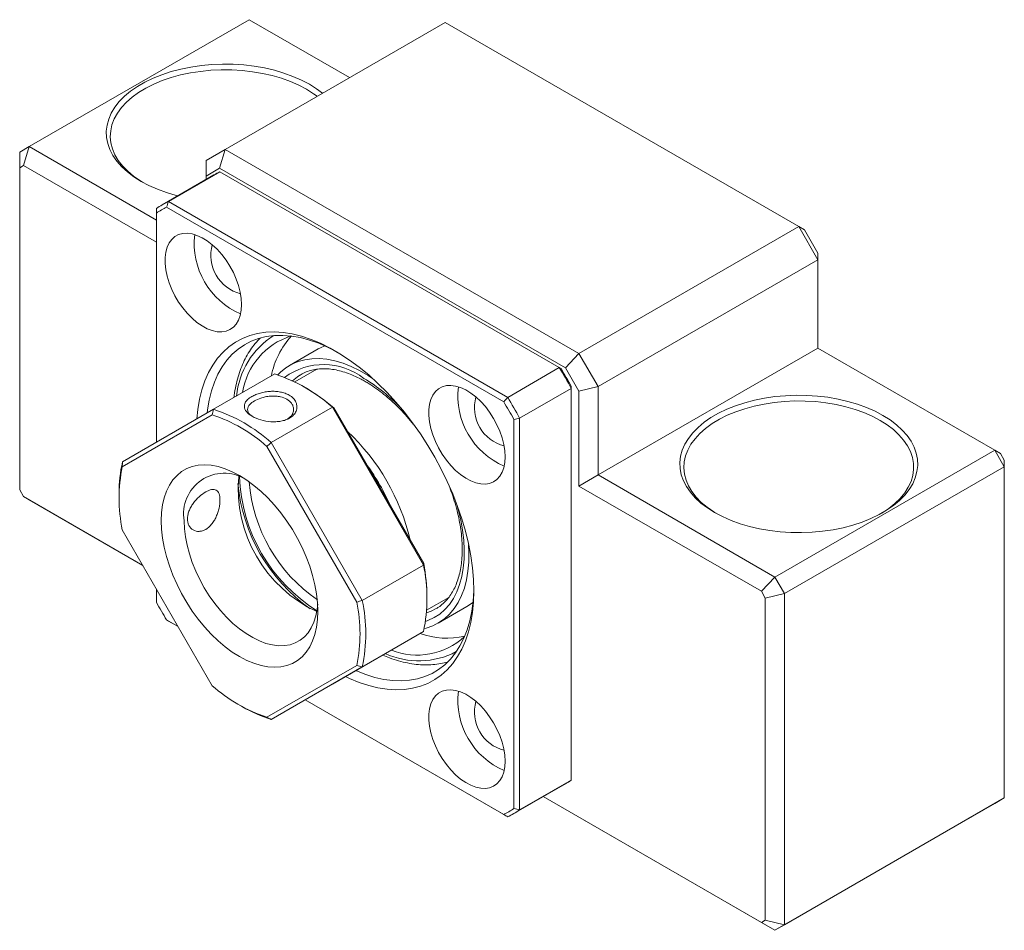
# Model space of a CAD drawing. Header units: millimetres. Extents: x 35 to 253, y 30 to 184.
# Tile 3 of 3: x 180 to 253, y 116 to 184. Entities that reach past the tile are written whole.
import ezdxf

# ---------------------------------------------------------------- set-up
doc = ezdxf.new("R2010")
doc.units = ezdxf.units.MM

msp = doc.modelspace()

# ---------------------------------------------------------------- linework, layer by layer
at = {"color": 7, "linetype": 'Continuous', "lineweight": 15}
for p, q in [((196.739, 183.693), (180.476, 174.304)), ((204.163, 179.407), (196.739, 183.693)), ((211.235, 183.49), (194.971, 174.101)), ((237.398, 168.387), (211.235, 183.49)), ((179.769, 173.896), (180.476, 174.304)), ((180.061, 172.91), (180.476, 174.304)), ((180.476, 174.304), (189.88, 168.875)), ((193.557, 173.285), (194.971, 174.101)), ((194.557, 172.708), (194.971, 174.101)), ((194.971, 174.101), (221.134, 158.998)), ((179.769, 173.896), (179.769, 172.741)), ((180.061, 172.91), (179.769, 172.741)), ((179.769, 172.741), (179.769, 148.921)), ((189.88, 167.242), (180.061, 172.91)), ((193.557, 172.13), (193.557, 173.285)), ((194.557, 172.708), (193.557, 172.13)), ((220.134, 157.942), (194.557, 172.708)), ((194.135, 172.205), (190.316, 170.001)), ((194.584, 172.447), (190.765, 170.243)), ((193.557, 172.13), (193.557, 171.872)), ((219.683, 157.958), (194.584, 172.447)), ((215.569, 155.434), (190.637, 169.827)), ((190.765, 170.243), (215.865, 155.753)), ((189.88, 169.39), (189.88, 152.429)), ((221.134, 158.998), (237.398, 168.387)), ((238.812, 165.937), (237.398, 168.387)), ((237.812, 168.147), (237.398, 168.387)), ((237.812, 168.147), (238.812, 166.415)), ((238.812, 166.415), (238.812, 165.937)), ((238.812, 165.937), (222.548, 156.548)), ((238.812, 159.405), (238.812, 165.937)), ((201.846, 159.337), (199.725, 158.113)), ((220.134, 157.942), (221.134, 158.998)), ((221.134, 158.998), (222.548, 156.548)), ((222.548, 150.016), (238.812, 159.405)), ((251.893, 151.853), (238.812, 159.405)), ((194.113, 154.874), (198.639, 157.486)), ((201.742, 157.834), (200.119, 156.897)), ((200.578, 157.451), (200.502, 157.405)), ((215.865, 155.753), (219.683, 157.958)), ((221.134, 156.21), (220.134, 157.942)), ((200.983, 156.424), (200.771, 156.547)), ((220.569, 156.424), (216.75, 154.22)), ((220.569, 127.44), (220.569, 156.424)), ((221.134, 156.21), (222.548, 156.548)), ((221.134, 149.199), (221.134, 156.21)), ((222.548, 156.548), (222.548, 150.016)), ((194.009, 154.467), (187.355, 150.625)), ((187.375, 150.982), (194.113, 154.874)), ((202.9, 155.026), (198.375, 152.414)), ((209.639, 143.355), (202.9, 155.026)), ((203.005, 154.988), (209.659, 143.464)), ((216.326, 125.333), (216.326, 154.123)), ((216.75, 154.22), (216.75, 125.236)), ((198.375, 152.414), (205.113, 140.742)), ((204.709, 140.607), (198.055, 152.131)), ((235.63, 142.464), (251.893, 151.853)), ((252.601, 150.628), (251.893, 151.853)), ((252.308, 151.614), (251.893, 151.853)), ((252.308, 151.614), (252.601, 151.106)), ((252.601, 151.106), (252.601, 150.628)), ((252.601, 150.628), (236.337, 141.24)), ((252.601, 126.132), (252.601, 150.628)), ((221.134, 149.199), (222.548, 150.016)), ((222.548, 150.016), (235.63, 142.464)), ((179.769, 148.921), (180.061, 148.414)), ((187.122, 148.668), (187.122, 148.423)), ((234.63, 141.409), (221.134, 149.199)), ((180.061, 148.414), (188.869, 143.329)), ((180.476, 148.175), (180.061, 148.414)), ((188.869, 143.329), (180.476, 148.175)), ((187.355, 145.952), (194.009, 134.428)), ((205.113, 140.742), (209.639, 143.355)), ((235.63, 142.464), (234.63, 141.409)), ((235.63, 142.464), (236.337, 141.24)), ((189.88, 141.579), (189.88, 140.6)), ((234.923, 140.901), (234.63, 141.409)), ((209.868, 140.009), (211.5, 140.951)), ((209.891, 140.748), (209.891, 140.993)), ((236.337, 141.24), (234.923, 140.901)), ((234.923, 117.082), (234.923, 140.901)), ((236.337, 141.24), (236.337, 116.743)), ((210.724, 139.059), (212.845, 140.284)), ((190.637, 139.289), (191.485, 138.799)), ((191.485, 138.799), (190.765, 139.214)), ((202.9, 134.542), (209.639, 138.434)), ((209.639, 138.434), (205.113, 135.821)), ((198.055, 132.092), (204.709, 135.934)), ((205.113, 135.821), (198.375, 131.93)), ((198.375, 131.93), (202.9, 134.542)), ((200.879, 133.376), (215.569, 124.896)), ((215.865, 124.725), (200.879, 133.376)), ((196.031, 132.992), (196.243, 132.869)), ((216.314, 124.967), (220.132, 127.171)), ((216.75, 125.236), (220.569, 127.44)), ((218.496, 126.226), (234.63, 116.912)), ((235.63, 116.335), (218.496, 126.226)), ((236.337, 116.743), (252.601, 126.132)), ((251.893, 125.724), (252.601, 126.132)), ((251.893, 125.724), (235.63, 116.335)), ((234.63, 116.912), (234.923, 117.082)), ((235.63, 116.335), (234.63, 116.912)), ((236.337, 116.743), (234.923, 117.082)), ((236.337, 116.743), (235.63, 116.335))]:
    msp.add_line(p, q, dxfattribs=at)
at = {"color": 8, "linetype": 'Continuous', "lineweight": 15}
msp.add_line((201.714, 157.817), (201.738, 157.848), dxfattribs=at)
at = {"color": 7, "linetype": 'Continuous', "lineweight": 15, "flags": 128}
for points in [[(191.466, 170.665), (191.332, 170.699), (190.628, 170.906), (189.96, 171.149), (189.332, 171.425), (188.749, 171.732), (188.216, 172.069), (187.738, 172.432), (187.318, 172.818), (186.959, 173.224), (186.665, 173.647), (186.438, 174.083), (186.28, 174.53), (186.191, 174.983), (186.174, 175.439), (186.227, 175.893), (186.35, 176.344), (186.543, 176.786), (186.804, 177.216), (187.13, 177.631), (187.52, 178.027), (187.97, 178.402), (188.476, 178.752), (189.034, 179.074), (189.64, 179.367), (190.289, 179.626), (190.976, 179.851), (191.695, 180.04), (192.44, 180.19), (193.206, 180.302), (193.986, 180.373), (194.774, 180.404), (195.563, 180.393), (196.348, 180.342), (197.122, 180.251), (197.878, 180.12), (198.611, 179.95), (199.314, 179.743), (199.983, 179.501), (200.611, 179.224), (201.194, 178.917), (201.194, 178.917)], [(200.982, 178.549), (200.41, 178.851), (199.794, 179.12), (199.137, 179.357), (198.446, 179.558), (197.726, 179.722), (196.984, 179.847), (196.225, 179.933), (195.455, 179.979), (194.681, 179.984), (193.91, 179.948), (193.147, 179.872), (192.4, 179.757), (191.674, 179.602), (190.975, 179.411), (190.309, 179.183), (189.682, 178.921), (189.099, 178.628), (188.565, 178.305), (188.083, 177.955), (187.659, 177.581), (187.295, 177.187), (186.995, 176.775), (186.761, 176.35), (186.595, 175.913), (186.498, 175.47), (186.472, 175.024), (186.516, 174.578), (186.63, 174.136), (186.813, 173.702), (187.064, 173.28), (187.38, 172.872), (187.759, 172.483), (188.198, 172.115), (188.694, 171.771), (188.856, 171.672)], [(201.769, 178.026), (201.503, 178.22), (200.982, 178.549)], [(201.194, 178.917), (201.727, 178.58), (202.162, 178.253)], [(196.181, 162.616), (196.156, 163.066), (196.081, 163.537), (195.957, 164.021), (195.787, 164.508), (195.573, 164.992), (195.319, 165.462), (195.031, 165.91), (194.712, 166.328), (194.37, 166.71), (194.009, 167.048), (193.636, 167.335), (193.259, 167.568), (192.883, 167.741), (192.515, 167.852), (192.162, 167.899), (191.831, 167.88), (191.527, 167.797), (191.255, 167.651), (191.021, 167.444), (190.829, 167.179), (190.681, 166.863), (190.581, 166.5), (190.531, 166.096), (190.531, 165.66), (190.581, 165.198), (190.681, 164.72), (190.829, 164.233), (191.021, 163.747), (191.255, 163.269), (191.527, 162.809), (191.831, 162.374), (192.162, 161.973), (192.515, 161.613), (192.883, 161.3), (193.259, 161.039), (193.636, 160.836), (194.009, 160.693), (194.37, 160.614), (194.712, 160.6), (195.031, 160.651), (195.319, 160.766), (195.573, 160.943), (195.787, 161.179), (195.957, 161.471), (196.081, 161.811), (196.156, 162.195), (196.181, 162.616)], [(192.88, 154.161), (192.95, 154.871), (193.074, 155.613), (193.247, 156.315), (193.468, 156.973), (193.736, 157.584), (194.05, 158.146), (194.408, 158.655), (194.808, 159.109), (195.249, 159.506), (195.728, 159.844), (196.242, 160.121), (196.791, 160.335), (197.37, 160.487), (197.977, 160.574), (198.608, 160.598), (199.262, 160.556), (199.935, 160.451), (200.623, 160.281), (201.323, 160.049), (202.031, 159.755), (202.745, 159.401), (203.461, 158.987), (204.175, 158.518), (204.883, 157.994), (205.583, 157.418), (206.271, 156.793), (206.944, 156.122), (207.598, 155.408), (208.23, 154.655), (208.836, 153.867), (209.415, 153.047), (209.964, 152.2), (210.478, 151.328), (210.957, 150.438), (211.398, 149.532), (211.798, 148.616), (212.156, 147.694), (212.47, 146.77), (212.738, 145.849), (212.959, 144.935), (213.132, 144.033), (213.256, 143.148), (213.331, 142.283), (213.356, 141.442), (213.331, 140.631), (213.256, 139.852), (213.132, 139.11), (212.959, 138.408), (212.738, 137.75), (212.47, 137.138), (212.156, 136.577), (211.798, 136.068), (211.398, 135.614), (210.957, 135.217), (210.478, 134.879), (209.964, 134.602), (209.415, 134.387), (208.836, 134.236), (208.23, 134.148), (207.598, 134.125), (206.944, 134.166), (206.271, 134.272), (205.583, 134.441), (204.883, 134.674), (204.175, 134.968), (203.879, 135.108)], [(203.28, 159.097), (202.584, 159.456), (201.891, 159.757), (201.205, 159.997), (200.531, 160.175), (199.871, 160.291), (199.229, 160.343), (198.608, 160.331), (198.011, 160.256), (197.442, 160.117), (196.902, 159.916), (196.395, 159.654), (195.923, 159.331), (195.489, 158.949), (195.094, 158.511), (194.742, 158.019), (194.432, 157.474), (194.167, 156.88), (193.949, 156.239), (193.778, 155.556), (193.656, 154.832), (193.627, 154.593)], [(202.332, 159.572), (202.012, 159.427), (201.846, 159.337)], [(205.872, 157.163), (205.534, 157.382), (204.915, 157.739), (204.299, 158.039), (203.688, 158.278), (203.087, 158.456), (202.5, 158.572), (201.929, 158.624), (201.38, 158.613), (200.855, 158.539), (200.357, 158.402), (199.891, 158.203), (199.458, 157.943), (199.061, 157.623), (198.855, 157.418)], [(215.681, 151.359), (215.656, 151.809), (215.581, 152.28), (215.457, 152.764), (215.287, 153.251), (215.073, 153.735), (214.819, 154.204), (214.531, 154.653), (214.212, 155.071), (213.87, 155.453), (213.509, 155.79), (213.136, 156.078), (212.759, 156.311), (212.383, 156.484), (212.015, 156.595), (211.662, 156.642), (211.331, 156.623), (211.027, 156.54), (210.755, 156.394), (210.521, 156.186), (210.329, 155.922), (210.181, 155.606), (210.081, 155.242), (210.031, 154.839), (210.031, 154.403), (210.081, 153.941), (210.181, 153.463), (210.329, 152.976), (210.521, 152.489), (210.755, 152.012), (211.027, 151.552), (211.331, 151.117), (211.662, 150.716), (212.015, 150.356), (212.383, 150.043), (212.759, 149.782), (213.136, 149.579), (213.509, 149.436), (213.87, 149.357), (214.212, 149.343), (214.531, 149.394), (214.819, 149.509), (215.073, 149.686), (215.287, 149.922), (215.457, 150.213), (215.581, 150.554), (215.656, 150.938), (215.681, 151.359)], [(243.62, 154.425), (244.153, 154.088), (244.631, 153.725), (245.051, 153.34), (245.41, 152.933), (245.704, 152.51), (245.931, 152.074), (246.089, 151.627), (246.178, 151.174), (246.196, 150.718), (246.142, 150.264), (246.019, 149.813), (245.826, 149.371), (245.565, 148.941), (245.239, 148.526), (244.849, 148.13), (244.399, 147.755), (243.893, 147.405), (243.335, 147.083), (242.729, 146.791), (242.08, 146.531), (241.393, 146.306), (240.674, 146.117), (239.929, 145.967), (239.163, 145.856), (238.383, 145.784), (237.595, 145.754), (236.806, 145.764), (236.021, 145.815), (235.248, 145.906), (234.491, 146.037), (233.758, 146.207), (233.055, 146.414), (232.386, 146.657), (231.758, 146.933), (231.175, 147.24), (230.642, 147.577), (230.164, 147.939), (229.744, 148.325), (229.386, 148.732), (229.092, 149.155), (228.864, 149.591), (228.706, 150.038), (228.618, 150.491), (228.6, 150.946), (228.653, 151.401), (228.777, 151.851), (228.97, 152.293), (229.23, 152.724), (229.557, 153.139), (229.947, 153.535), (230.396, 153.91), (230.902, 154.26), (231.461, 154.582), (232.067, 154.874), (232.716, 155.134), (233.403, 155.359), (234.122, 155.547), (234.867, 155.698), (235.633, 155.809), (236.412, 155.881), (237.2, 155.911), (237.99, 155.901), (238.774, 155.85), (239.548, 155.759), (240.304, 155.627), (241.037, 155.458), (241.741, 155.251), (242.409, 155.008), (243.037, 154.732), (243.62, 154.425)], [(243.408, 154.057), (242.837, 154.358), (242.22, 154.628), (241.564, 154.865), (240.873, 155.066), (240.153, 155.229), (239.41, 155.355), (238.651, 155.441), (237.881, 155.486), (237.108, 155.492), (236.336, 155.456), (235.574, 155.38), (234.826, 155.265), (234.1, 155.11), (233.402, 154.918), (232.736, 154.691), (232.109, 154.429), (231.526, 154.135), (230.991, 153.812), (230.51, 153.463), (230.085, 153.089), (229.722, 152.695), (229.421, 152.283), (229.187, 151.857), (229.021, 151.421), (228.925, 150.978), (228.898, 150.532), (228.942, 150.086), (229.056, 149.644), (229.24, 149.21), (229.49, 148.787), (229.807, 148.38), (230.186, 147.99), (230.625, 147.623), (231.12, 147.279), (231.282, 147.18)], [(243.513, 147.18), (243.543, 147.198), (244.052, 147.534), (244.505, 147.896), (244.9, 148.281), (245.232, 148.684), (245.499, 149.103), (245.7, 149.535), (245.831, 149.975), (245.893, 150.42), (245.884, 150.867), (245.805, 151.311), (245.656, 151.749), (245.439, 152.178), (245.155, 152.594), (244.807, 152.992), (244.397, 153.371), (243.93, 153.727), (243.408, 154.057)], [(196.032, 136.584), (195.497, 136.921), (194.967, 137.313), (194.445, 137.755), (193.937, 138.245), (193.447, 138.778), (192.98, 139.349), (192.538, 139.953), (192.126, 140.586), (191.747, 141.242), (191.405, 141.915), (191.102, 142.6), (190.842, 143.291), (190.625, 143.982), (190.455, 144.666), (190.332, 145.339), (190.258, 145.995), (190.234, 146.627), (190.258, 147.23), (190.332, 147.8), (190.455, 148.331), (190.625, 148.819), (190.842, 149.26), (191.102, 149.65), (191.405, 149.986), (191.747, 150.264), (192.126, 150.483), (192.538, 150.64), (192.98, 150.734), (193.447, 150.765), (193.937, 150.732), (194.445, 150.635), (194.967, 150.476), (195.497, 150.255), (196.032, 149.975), (196.567, 149.638), (197.097, 149.246), (197.619, 148.803), (198.127, 148.314), (198.616, 147.781), (199.084, 147.21), (199.526, 146.605), (199.938, 145.972), (200.317, 145.316), (200.659, 144.643), (200.962, 143.958), (201.222, 143.267), (201.439, 142.577), (201.609, 141.892), (201.732, 141.219), (201.806, 140.564), (201.83, 139.932), (201.806, 139.329), (201.732, 138.759), (201.609, 138.227), (201.439, 137.739), (201.222, 137.298), (200.962, 136.909), (200.659, 136.573), (200.317, 136.295), (199.938, 136.076), (199.526, 135.919), (199.084, 135.824), (198.616, 135.794), (198.127, 135.827), (197.619, 135.923), (197.097, 136.083), (196.567, 136.303), (196.032, 136.584)], [(191.931, 146.627), (191.955, 146.043), (192.029, 145.437), (192.151, 144.815), (192.319, 144.182), (192.534, 143.545), (192.791, 142.91), (193.089, 142.284), (193.424, 141.673), (193.794, 141.082), (194.195, 140.518), (194.622, 139.986), (195.072, 139.492), (195.54, 139.041), (196.021, 138.636), (196.511, 138.283), (197.004, 137.984), (197.496, 137.742), (197.982, 137.561), (198.457, 137.441), (198.916, 137.384), (199.355, 137.39), (199.77, 137.46), (200.156, 137.593), (200.509, 137.787), (200.826, 138.04), (201.104, 138.351), (201.34, 138.715), (201.532, 139.129), (201.677, 139.59), (201.775, 140.092), (201.813, 140.451)], [(209.688, 138.653), (209.846, 138.694), (210.329, 138.862), (210.779, 139.092), (211.194, 139.382), (211.571, 139.73), (211.908, 140.134), (212.203, 140.591), (212.454, 141.099), (212.659, 141.655), (212.817, 142.254), (212.927, 142.893), (212.989, 143.568), (213.001, 144.275), (212.976, 144.857)], [(204.626, 135.539), (204.677, 135.517), (205.366, 135.246), (206.047, 135.037), (206.714, 134.89), (207.366, 134.806), (207.998, 134.786), (208.607, 134.83), (209.19, 134.937), (209.745, 135.106), (210.269, 135.338), (210.759, 135.631), (211.212, 135.984), (211.627, 136.394), (212.001, 136.859), (212.332, 137.378), (212.619, 137.948), (212.861, 138.566), (213.055, 139.228), (213.202, 139.932), (213.301, 140.674), (213.35, 141.451), (213.354, 141.646)], [(212.845, 140.284), (212.9, 140.316), (213.292, 140.588)], [(210.578, 140.13), (210.63, 140.161), (210.649, 140.172)], [(215.681, 128.841), (215.656, 129.291), (215.581, 129.762), (215.457, 130.246), (215.287, 130.733), (215.073, 131.217), (214.819, 131.687), (214.531, 132.135), (214.212, 132.553), (213.87, 132.935), (213.509, 133.273), (213.136, 133.56), (212.759, 133.793), (212.383, 133.966), (212.015, 134.077), (211.662, 134.124), (211.331, 134.105), (211.027, 134.022), (210.755, 133.876), (210.521, 133.669), (210.329, 133.404), (210.181, 133.088), (210.081, 132.725), (210.031, 132.321), (210.031, 131.885), (210.081, 131.423), (210.181, 130.945), (210.329, 130.458), (210.521, 129.972), (210.755, 129.494), (211.027, 129.034), (211.331, 128.599), (211.662, 128.198), (212.015, 127.838), (212.383, 127.525), (212.759, 127.264), (213.136, 127.061), (213.509, 126.918), (213.87, 126.839), (214.212, 126.825), (214.531, 126.876), (214.819, 126.991), (215.073, 127.168), (215.287, 127.405), (215.457, 127.696), (215.581, 128.036), (215.656, 128.42), (215.681, 128.841)]]:
    msp.add_lwpolyline(points, dxfattribs=at)
at = {"color": 8, "linetype": 'Continuous', "lineweight": 15, "flags": 128}
for points in [[(200.502, 157.405), (200.323, 157.287), (199.947, 156.98)], [(212.109, 147.822), (212.207, 147.469), (212.389, 146.697), (212.524, 145.937), (212.61, 145.195), (212.647, 144.476), (212.635, 143.783), (212.573, 143.123), (212.463, 142.499), (212.304, 141.916), (212.098, 141.377), (211.847, 140.886), (211.551, 140.447), (211.213, 140.061), (210.836, 139.732), (210.421, 139.462), (209.971, 139.253), (209.782, 139.187)], [(209.854, 139.818), (210.198, 139.942), (210.578, 140.13)]]:
    msp.add_lwpolyline(points, dxfattribs=at)
at = {"color": 7, "linetype": 'Continuous', "lineweight": 15}
for centre, radius, start, end in [((198.472, 164.691), 8.677, 116.62788, 119.99655), ((194.653, 162.489), 8.673, 116.62744, 123.38331), ((194.54, 162.195), 8.572, 117.08285, 122.9279), ((198.346, 167.131), 5.667, 173.24359, 246.75103), ((196.83, 166.256), 2.925, 164.37445, 255.62017), ((201.407, 155.335), 5.205, 107.61296, 171.39921), ((204.465, 156.141), 6.199, 137.79333, 168.8705), ((194.858, 146.016), 12.077, 48.24912, 71.75626), ((181.144, 134.685), 45.021, 28.87347, 31.12653), ((181.654, 134.979), 44.504, 29.02544, 30.97456), ((193.96, 144.395), 13.93, 49.50973, 59.72308), ((217.846, 155.874), 5.667, 173.24359, 246.75103), ((216.33, 154.999), 2.925, 164.37445, 255.62017), ((177.412, 132.53), 44.504, 29.02544, 30.97456), ((177.326, 132.481), 45.021, 28.87347, 31.12653), ((190.249, 143.281), 11.801, 48.58491, 71.42046), ((190.332, 143.403), 12.077, 48.24912, 71.75626), ((193.025, 141.543), 16.049, 13.2208, 46.7792), ((197.208, 148.739), 10.086, 167.15037, 180.40707), ((198.926, 148.288), 11.804, 168.58407, 191.41593), ((194.898, 147.135), 3.011, 58.44553, 189.71673), ((192.368, 141.164), 16.219, 23.79343, 36.20657), ((208.665, 150.572), 12.814, 185.36946, 234.62516), ((205.976, 149.02), 10.042, 174.90719, 245.08743), ((208.194, 150.3), 12.169, 181.93257, 238.06206), ((208.382, 150.409), 11.671, 184.40527, 235.58935), ((191.753, 140.809), 16.857, 27.00481, 32.99519), ((197.812, 140.894), 12.08, 348.24833, 11.75167), ((195.96, 140.927), 13.932, 0.27208, 10.49161), ((228.794, 162.193), 44.504, 209.02544, 210.97456), ((193.138, 138.27), 11.804, 348.58407, 11.41593), ((193.286, 138.282), 12.08, 348.24833, 11.75167), ((209.172, 141.84), 5.149, 248.19607, 312.77161), ((211.38, 144.033), 6.087, 250.8162, 282.49717), ((201.815, 143.278), 11.801, 228.58491, 251.42046), ((217.846, 133.356), 5.667, 173.24359, 246.75103), ((201.437, 141.768), 10.304, 239.72856, 252.71238), ((216.33, 132.481), 2.925, 164.37445, 255.62017), ((215.795, 134.685), 8.676, 299.99799, 303.38295), ((211.666, 132.528), 8.572, 297.08285, 302.9279), ((211.978, 132.478), 8.673, 296.62744, 303.38331)]:
    msp.add_arc(centre, radius, start, end, dxfattribs=at)
at = {"color": 8, "linetype": 'Continuous', "lineweight": 15}
for centre, radius, start, end in [((201.717, 155.304), 5.931, 122.11573, 174.67858), ((202.246, 153.336), 4.847, 52.0819, 126.47867), ((198.656, 146.117), 12.848, 43.30521, 59.2534), ((209.287, 142.239), 5.976, 245.5188, 297.66929)]:
    msp.add_arc(centre, radius, start, end, dxfattribs=at)
at = {"color": 7, "linetype": 'Continuous', "lineweight": 15}
for points in [[(189.88, 169.39), (189.88, 169.504), (189.88, 169.618), (189.88, 169.732)], [(190.765, 170.243), (190.722, 170.104), (190.68, 169.966), (190.637, 169.827)], [(219.812, 157.883), (219.769, 157.908), (219.726, 157.933), (219.683, 157.958)], [(220.569, 156.572), (220.569, 156.523), (220.569, 156.474), (220.569, 156.424)], [(215.569, 155.434), (215.668, 155.54), (215.766, 155.647), (215.865, 155.753)], [(194.113, 154.874), (194.079, 154.738), (194.044, 154.603), (194.009, 154.467)], [(202.9, 155.026), (202.935, 155.014), (202.97, 155.001), (203.005, 154.988)], [(216.326, 154.123), (216.467, 154.156), (216.609, 154.188), (216.75, 154.22)], [(198.375, 152.414), (198.268, 152.32), (198.162, 152.225), (198.055, 152.131)], [(187.375, 150.982), (187.368, 150.863), (187.362, 150.744), (187.355, 150.625)], [(209.639, 143.355), (209.646, 143.391), (209.652, 143.427), (209.659, 143.464)], [(205.113, 140.742), (204.979, 140.697), (204.844, 140.652), (204.709, 140.607)], [(190.637, 139.289), (190.68, 139.264), (190.722, 139.239), (190.765, 139.214)], [(205.113, 135.821), (204.979, 135.859), (204.844, 135.896), (204.709, 135.934)], [(198.375, 131.93), (198.268, 131.984), (198.162, 132.038), (198.055, 132.092)], [(216.326, 125.333), (216.467, 125.3), (216.609, 125.268), (216.75, 125.236)], [(215.569, 124.896), (215.668, 124.839), (215.766, 124.782), (215.865, 124.725)]]:
    msp.add_open_spline(points, degree=3, dxfattribs=at)
for points, knots in [([(197.589, 160.157), (197.518, 160.09), (197.309, 159.894), (197.002, 159.513), (196.668, 159.022), (196.375, 158.482), (196.124, 157.898), (195.914, 157.273), (195.752, 156.608), (195.655, 156.096), (195.626, 155.798), (195.62, 155.744)], [0, 0, 0, 0, 0.065575, 0.192903, 0.320878, 0.449604, 0.579079, 0.709219, 0.839891, 0.970946, 1, 1, 1, 1]), ([(200.513, 157.403), (200.565, 157.437), (200.738, 157.55), (201.064, 157.685), (201.489, 157.808), (201.942, 157.872), (202.416, 157.882), (202.91, 157.835), (203.42, 157.734), (203.944, 157.579), (204.478, 157.37), (204.941, 157.147), (205.321, 156.937), (205.701, 156.709), (206.162, 156.401), (206.706, 155.987), (207.245, 155.528), (207.774, 155.027), (208.287, 154.484), (208.658, 154.065), (208.849, 153.82), (208.881, 153.778)], [0, 0, 0, 0, 0.026706, 0.089116, 0.151372, 0.212981, 0.273779, 0.333845, 0.393361, 0.452515, 0.51146, 0.570306, 0.603407, 0.634207, 0.693016, 0.75188, 0.810794, 0.869764, 0.928787, 0.987857, 1, 1, 1, 1]), ([(196.971, 154.355), (196.789, 154.46), (196.487, 154.694), (196.359, 155.048), (196.421, 155.351), (196.613, 155.601), (196.9, 155.804), (197.227, 155.965), (197.565, 156.08), (197.93, 156.163), (198.31, 156.207), (198.69, 156.207), (199.058, 156.159), (199.401, 156.067), (199.733, 155.913), (200.027, 155.692), (200.229, 155.393), (200.292, 155.067), (200.239, 154.74), (200.046, 154.443), (199.76, 154.225), (199.432, 154.075), (199.094, 153.988), (198.728, 153.945), (198.221, 153.952), (197.579, 154.062), (197.153, 154.25), (196.971, 154.355)], [0, 0, 0, 0, 0.062923, 0.125563, 0.167738, 0.208128, 0.249863, 0.280543, 0.311764, 0.342965, 0.374007, 0.405153, 0.436861, 0.468663, 0.500112, 0.542639, 0.583617, 0.62601, 0.668239, 0.708636, 0.75033, 0.781035, 0.812284, 0.843497, 0.874566, 0.937192, 1, 1, 1, 1]), ([(199.587, 154.156), (199.69, 154.232), (199.869, 154.364), (199.999, 154.616), (200.046, 154.862), (200.001, 155.109), (199.854, 155.375), (199.557, 155.636), (199.134, 155.792), (198.712, 155.854), (198.329, 155.853), (197.947, 155.801), (197.526, 155.692), (197.104, 155.504), (196.807, 155.277), (196.66, 155.058), (196.614, 154.863), (196.663, 154.67), (196.758, 154.504), (196.88, 154.418), (196.928, 154.384)], [0, 0, 0, 0, 0.0640163, 0.1110035, 0.1636158, 0.2160011, 0.2628896, 0.339929, 0.417262, 0.4642477, 0.5166966, 0.5692699, 0.6162222, 0.6930187, 0.7698294, 0.8168145, 0.8694374, 0.9218448, 0.968773, 1, 1, 1, 1]), ([(192.178, 146.769), (192.178, 146.862), (192.188, 146.955), (192.226, 147.147), (192.255, 147.245), (192.329, 147.44), (192.374, 147.537), (192.479, 147.727), (192.539, 147.822), (192.734, 148.092), (192.887, 148.261), (193.203, 148.551), (193.37, 148.675), (193.606, 148.811), (193.684, 148.849), (193.831, 148.907), (193.901, 148.927), (194.099, 148.961), (194.212, 148.946), (194.35, 148.867), (194.39, 148.831), (194.459, 148.742), (194.489, 148.687), (194.535, 148.562), (194.553, 148.492), (194.576, 148.335), (194.582, 148.249), (194.582, 147.976), (194.559, 147.77), (194.489, 147.456), (194.46, 147.348), (194.39, 147.137), (194.35, 147.033), (194.259, 146.83), (194.207, 146.73), (194.095, 146.544), (194.034, 146.457), (193.836, 146.213), (193.688, 146.082), (193.45, 145.944), (193.37, 145.909), (193.208, 145.86), (193.125, 145.846), (192.887, 145.836), (192.734, 145.874), (192.475, 146.023), (192.366, 146.137), (192.255, 146.347), (192.226, 146.425), (192.188, 146.59), (192.178, 146.677), (192.178, 146.769)], [0, 0, 0, 0, 0.03125, 0.03125, 0.0625, 0.0625, 0.09375, 0.09375, 0.125, 0.125, 0.1875, 0.1875, 0.25, 0.25, 0.28125, 0.28125, 0.3125, 0.3125, 0.375, 0.375, 0.40625, 0.40625, 0.4375, 0.4375, 0.46875, 0.46875, 0.5, 0.5, 0.5625, 0.5625, 0.59375, 0.59375, 0.625, 0.625, 0.65625, 0.65625, 0.6875, 0.6875, 0.75, 0.75, 0.78125, 0.78125, 0.8125, 0.8125, 0.875, 0.875, 0.9375, 0.9375, 0.96875, 0.96875, 1, 1, 1, 1]), ([(211.579, 149.081), (211.655, 148.875), (211.821, 148.429), (212.028, 147.745), (212.209, 147.034), (212.348, 146.334), (212.444, 145.651), (212.497, 144.988), (212.508, 144.351), (212.477, 143.742), (212.405, 143.166), (212.292, 142.627), (212.14, 142.126), (211.951, 141.668), (211.725, 141.254), (211.464, 140.884), (211.167, 140.563), (210.892, 140.324), (210.704, 140.214), (210.638, 140.174)], [0, 0, 0, 0, 0.052167, 0.112974, 0.173727, 0.234419, 0.295041, 0.35559, 0.416069, 0.476489, 0.536875, 0.597263, 0.657712, 0.718326, 0.779249, 0.840665, 0.902775, 0.965721, 1, 1, 1, 1]), ([(206.62, 136.69), (206.791, 136.618), (207.186, 136.452), (207.799, 136.258), (208.456, 136.098), (209.101, 135.998), (209.73, 135.957), (210.34, 135.977), (210.893, 136.044), (211.231, 136.133), (211.382, 136.172)], [0, 0, 0, 0, 0.1019024, 0.2349843, 0.3678898, 0.5004827, 0.6326044, 0.7640933, 0.8948193, 1, 1, 1, 1])]:
    msp.add_open_spline(points, degree=3, knots=knots, dxfattribs=at)

doc.saveas('drawing.dxf')
